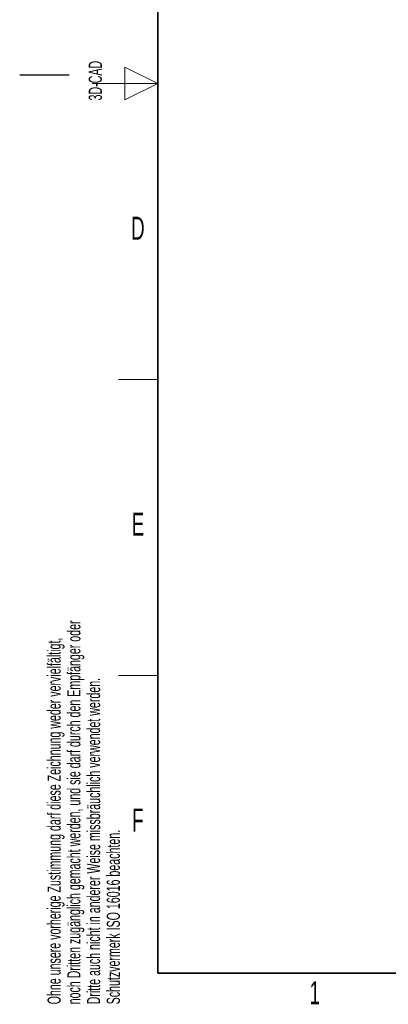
# Model space of a CAD drawing. Header units: millimetres. Extents: x 5 to 418, y 2 to 292.
# Tile 1 of 39: x 5 to 61, y 7 to 157. Entities that reach past the tile are written whole.
import ezdxf

# ---------------------------------------------------------------- set-up
doc = ezdxf.new("R2010")
doc.units = ezdxf.units.MM
doc.layers.add('SLD-0', color=7, linetype='Continuous')
doc.styles.add('SLDTEXTSTYLE0', font='TXT', dxfattribs={"width": 0.605})

# ---------------------------------------------------------------- blocks, each defined once
blk = doc.blocks.new('SW_NOTE_0_2')
at = {"layer": 'SLD-0', "color": 0, "char_height": 2, "attachment_point": 1, "rotation": 90, "style": 'SLDTEXTSTYLE0'}
for s, insert in [('noch Dritten zugänglich gemacht werden, und sie darf durch den Empfänger oder', (0.42, 0)), ('Ohne unsere vorherige Zustimmung darf diese Zeichnung weder vervielfältigt,', (-2.58, 0)), ('Dritte auch nicht in anderer Weise missbräuchlich verwendet werden.', (3.42, 0)), ('Schutzvermerk ISO 16016 beachten.', (6.42, 0))]:
    blk.add_mtext(s, dxfattribs=dict(at, insert=insert))

msp = doc.modelspace()

# ---------------------------------------------------------------- linework, layer by layer
at = {"layer": 'SLD-0', "lineweight": 35}
for p, q in [((26, 282.5), (26, 12)), ((26, 12), (408, 12))]:
    msp.add_line(p, q, dxfattribs=at)
at = {"layer": 'SLD-0', "lineweight": 18}
for p, q in [((26, 147.25), (21, 149.75)), ((21, 149.75), (21, 144.75)), ((16, 147.25), (26, 147.25)), ((21, 144.75), (26, 147.25)), ((20, 102.25), (26, 102.25)), ((20, 57.25), (26, 57.25))]:
    msp.add_line(p, q, dxfattribs=at)
at = {"layer": 'SLD-0'}
msp.add_line((12.5, 148.5), (5, 148.5), dxfattribs=at)

# ---------------------------------------------------------------- block references
msp.add_blockref('SW_NOTE_0_2', (11.808, 7.2381), dxfattribs=at)

# ---------------------------------------------------------------- texts
at = {"layer": 'SLD-0', "insert": (15.4939, 144.6806), "char_height": 2, "attachment_point": 1, "rotation": 90, "style": 'SLDTEXTSTYLE0'}
msp.add_mtext('3D-CAD', dxfattribs=at)
at = {"layer": 'SLD-0', "char_height": 3.5, "attachment_point": 2, "style": 'SLDTEXTSTYLE0'}
for s, insert in [('D', (22.9597, 127.0011)), ('E', (22.9816, 82.0011)), ('F', (22.9536, 37.0011)), ('1', (49.8527, 10.743))]:
    msp.add_mtext(s, dxfattribs=dict(at, insert=insert))

doc.saveas('drawing.dxf')
